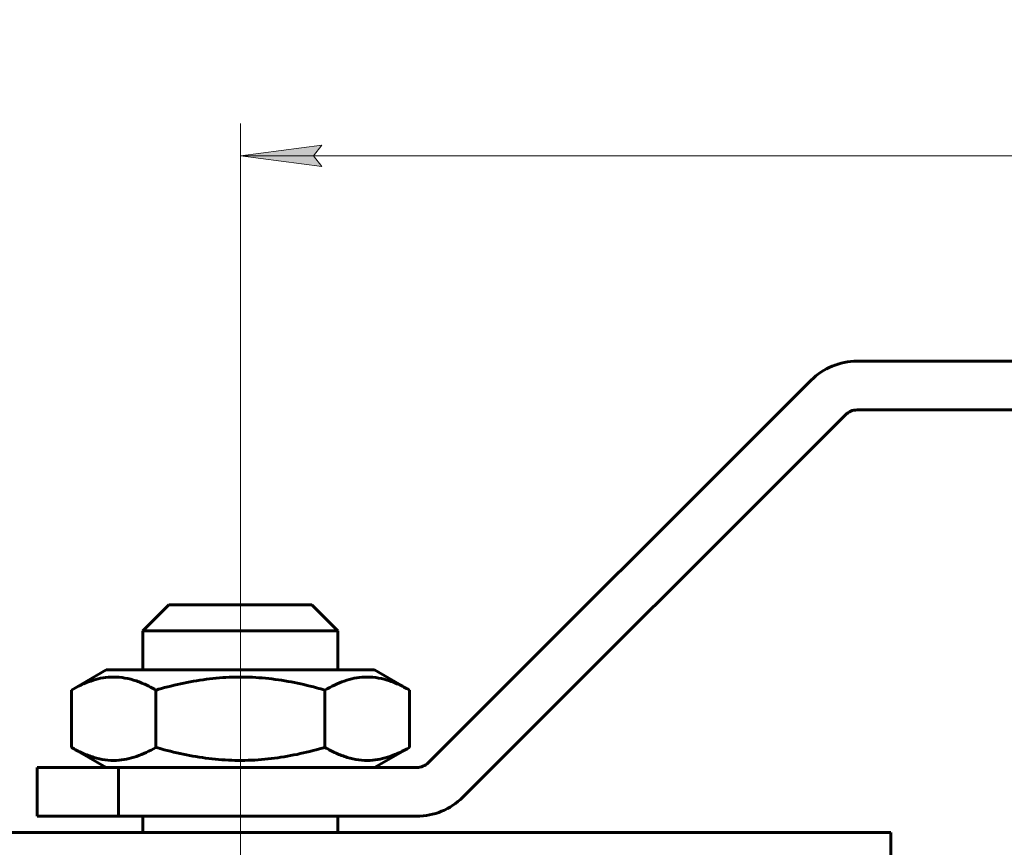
# Model space of a CAD drawing. Header units: millimetres. Extents: x 0 to 594, y 0 to 420.
# Tile 17 of 19: x 173 to 233, y 251 to 302. Entities that reach past the tile are written whole.
import ezdxf

# ---------------------------------------------------------------- set-up
doc = ezdxf.new("R2010")
doc.units = ezdxf.units.MM
for name, pattern in [('K5LT_AXLED', [12, 7.5, -1.5, 1.5, -1.5]), ('K5LT_BASIC', [0]), ('K5LT_THIN', [0])]:
    doc.linetypes.add(name, pattern=pattern)
doc.layers.add('Системный слой', color=7, linetype='Continuous')
doc.layers.add('Системный слой (1)', color=251, linetype='Continuous', true_color=0x6c6c6c)
doc.styles.add('KDIMTEXTSTYLE', font='GOST_AU.SHX', dxfattribs={"width": 0.96, "oblique": 15, "height": 5})
doc.styles.add('KTEXTSTYLE', font='GOST_AU.SHX', dxfattribs={"width": 0.96, "height": 5})
doc.dimstyles.new('KDIMSTYLE (1.00)', dxfattribs={"dimtxt": 5, "dimasz": 1, "dimexe": 2, "dimexo": 0, "dimgap": 1, "dimtad": 1, "dimtxsty": 'KDIMTEXTSTYLE', "dimsah": 1, "dimcen": 0, "dimdle": 1, "dimadec": 0, "dimazin": 0, "dimtfac": 0.667, "dimtmove": 0, "dimatfit": 3, "dimfxl": 1, "dimtvp": 1, "dimtolj": 1, "dimtzin": 0, "dimarcsym": 0})

# ---------------------------------------------------------------- blocks, each defined once
blk = doc.blocks.new('D2')
at = {"layer": 'Системный слой (1)'}
for points in [[(186.265, 293.318), (191.265, 293.976), (190.765, 293.318), (191.265, 292.66)], [(316.265, 292.66), (321.265, 293.318), (316.265, 293.976), (316.765, 293.318)]]:
    blk.add_hatch(color=7, dxfattribs=at).paths.add_polyline_path(points)
at = {"layer": 'Системный слой (1)', "color": 7, "linetype": 'K5LT_THIN', "lineweight": 18}
for p, q in [((186.265, 265.684), (186.265, 295.318)), ((321.265, 280.684), (321.265, 295.318)), ((186.265, 293.318), (191.265, 293.976)), ((191.265, 293.976), (190.765, 293.318)), ((316.765, 293.318), (316.265, 293.976)), ((316.265, 293.976), (321.265, 293.318)), ((191.265, 292.66), (186.265, 293.318)), ((321.265, 293.318), (186.265, 293.318)), ((190.765, 293.318), (191.265, 292.66)), ((321.265, 293.318), (316.265, 292.66)), ((316.265, 292.66), (316.765, 293.318))]:
    blk.add_line(p, q, dxfattribs=at)
blk.add_wipeout([(260.452, 294.318), (260.452, 301.7), (269.693, 301.7), (269.693, 294.318)]).dxf.layer = 'Системный слой (1)'
at = {"layer": 'Системный слой (1)', "color": 7, "insert": (260.452, 300.905), "char_height": 5, "attachment_point": 1, "style": 'KTEXTSTYLE'}
blk.add_mtext('\\H5.0;\\W1.000;\\Q15;\\Q15;\\W0.965;135', dxfattribs=at)
blk = doc.blocks.new('KDIMARROW_01')
at = {"layer": 'Системный слой'}
blk.add_hatch(color=0, dxfattribs=at).paths.add_polyline_path([(-5, -0.658), (0, 0), (-5, 0.658), (-4.5, 0)])
at = {"layer": 'Системный слой', "color": 0, "linetype": 'K5LT_THIN', "lineweight": 18}
for p, q in [((-4.5, 0), (-5, 0.658)), ((-5, 0.658), (0, 0)), ((0, 0), (-5, -0.658)), ((-5, -0.658), (-4.5, 0))]:
    blk.add_line(p, q, dxfattribs=at)
at = {"layer": 'Системный слой (1)', "color": 0, "linetype": 'K5LT_THIN', "lineweight": 18}
blk.add_line((454.583, 200.684), (453.583, 200.684), dxfattribs=at)

msp = doc.modelspace()

# ---------------------------------------------------------------- linework, layer by layer
at = {"layer": 'Системный слой (1)', "color": 150, "linetype": 'K5LT_BASIC', "lineweight": 60, "true_color": 0x0080ff}
for p, q in [((241.265, 280.684), (224.179, 280.684)), ((221.351, 279.513), (197.815, 255.977)), ((199.936, 253.856), (223.472, 277.391)), ((224.179, 277.684), (241.265, 277.684)), ((181.865, 265.684), (180.265, 264.084)), ((181.865, 265.684), (190.665, 265.684)), ((190.665, 265.684), (192.265, 264.084)), ((192.265, 264.084), (180.265, 264.084)), ((180.265, 261.684), (180.265, 264.084)), ((192.265, 261.684), (192.265, 264.084)), ((178.015, 261.684), (175.873, 260.447)), ((194.515, 261.684), (178.015, 261.684)), ((194.515, 261.684), (196.657, 260.447)), ((175.873, 260.447), (175.873, 256.921)), ((181.069, 260.447), (181.069, 256.921)), ((191.461, 260.447), (191.461, 256.921)), ((196.657, 260.447), (196.657, 256.921)), ((178.015, 255.684), (175.873, 256.921)), ((194.515, 255.684), (196.657, 256.921)), ((173.765, 252.684), (173.765, 255.684)), ((173.765, 255.684), (178.765, 255.684)), ((178.765, 255.684), (178.765, 252.684)), ((197.108, 255.684), (178.765, 255.684)), ((178.765, 252.684), (173.765, 252.684)), ((178.765, 252.684), (197.108, 252.684)), ((180.265, 251.684), (180.265, 252.684)), ((192.265, 251.684), (192.265, 252.684)), ((226.265, 251.684), (146.265, 251.684)), ((226.265, 243.684), (226.265, 251.684))]:
    msp.add_line(p, q, dxfattribs=at)
at = {"layer": 'Системный слой (1)', "color": 30, "linetype": 'K5LT_AXLED', "lineweight": 18, "true_color": 0xff8000}
for p, q in [((186.265, 253.684), (186.265, 258.921)), ((186.265, 222.459), (186.265, 254.684))]:
    msp.add_line(p, q, dxfattribs=at)
at = {"layer": 'Системный слой (1)', "color": 150, "linetype": 'K5LT_BASIC', "lineweight": 60, "true_color": 0x0080ff}
for centre, radius, start, end in [((224.179, 276.684), 4, 90, 135), ((224.179, 276.684), 1, 90, 135), ((197.108, 256.684), 1, 270, 315), ((197.108, 256.684), 4, 270, 315)]:
    msp.add_arc(centre, radius, start, end, dxfattribs=at)
for points, knots in [([(181.069, 260.447), (180.842, 260.578), (180.613, 260.697), (180.155, 260.904), (179.925, 260.993), (179.461, 261.133), (179.228, 261.185), (178.759, 261.247), (178.523, 261.258), (177.874, 261.227), (177.468, 261.142), (176.664, 260.866), (176.267, 260.675), (175.873, 260.447)], [0.000238, 0.000238, 0.000238, 0.000238, 1.405756, 1.405756, 2.811513, 2.811513, 4.217269, 4.217269, 5.623026, 5.623026, 8.059577, 8.059577, 10.495891, 10.495891, 10.495891, 10.495891]), ([(191.461, 260.447), (191.292, 260.496), (191.122, 260.543), (190.435, 260.726), (189.915, 260.847), (188.866, 261.046), (188.338, 261.124), (187.273, 261.227), (186.735, 261.253), (185.647, 261.248), (185.107, 261.217), (184.036, 261.103), (183.505, 261.02), (182.452, 260.811), (181.929, 260.685), (181.296, 260.512), (181.182, 260.48), (181.069, 260.447)], [11.368318, 11.368318, 11.368318, 11.368318, 11.896584, 11.896584, 13.506345, 13.506345, 15.116107, 15.116107, 16.725868, 16.725868, 18.345385, 18.345385, 19.964902, 19.964902, 21.584419, 21.584419, 21.938505, 21.938505, 21.938505, 21.938505]), ([(196.657, 260.447), (196.43, 260.578), (196.202, 260.697), (195.743, 260.904), (195.513, 260.993), (195.05, 261.133), (194.817, 261.185), (194.348, 261.247), (194.112, 261.258), (193.463, 261.227), (193.056, 261.142), (192.253, 260.866), (191.855, 260.675), (191.461, 260.447)], [0.000238, 0.000238, 0.000238, 0.000238, 1.405756, 1.405756, 2.811513, 2.811513, 4.217269, 4.217269, 5.623026, 5.623026, 8.059577, 8.059577, 10.495891, 10.495891, 10.495891, 10.495891]), ([(175.873, 256.921), (176.1, 256.79), (176.328, 256.671), (176.786, 256.464), (177.017, 256.375), (177.48, 256.235), (177.713, 256.183), (178.182, 256.121), (178.418, 256.11), (179.067, 256.141), (179.473, 256.226), (180.277, 256.503), (180.674, 256.693), (181.069, 256.921)], [0.000238, 0.000238, 0.000238, 0.000238, 1.405756, 1.405756, 2.811513, 2.811513, 4.217269, 4.217269, 5.623026, 5.623026, 8.059577, 8.059577, 10.495891, 10.495891, 10.495891, 10.495891]), ([(181.069, 256.921), (181.238, 256.872), (181.407, 256.825), (182.095, 256.642), (182.615, 256.521), (183.664, 256.322), (184.192, 256.245), (185.257, 256.141), (185.795, 256.115), (186.883, 256.12), (187.423, 256.151), (188.494, 256.265), (189.025, 256.348), (190.078, 256.557), (190.601, 256.683), (191.234, 256.856), (191.348, 256.888), (191.461, 256.921)], [11.368318, 11.368318, 11.368318, 11.368318, 11.896584, 11.896584, 13.506345, 13.506345, 15.116107, 15.116107, 16.725868, 16.725868, 18.345385, 18.345385, 19.964902, 19.964902, 21.584419, 21.584419, 21.938505, 21.938505, 21.938505, 21.938505]), ([(191.461, 256.921), (191.688, 256.79), (191.916, 256.671), (192.375, 256.464), (192.605, 256.375), (193.069, 256.235), (193.302, 256.183), (193.77, 256.121), (194.006, 256.11), (194.656, 256.141), (195.062, 256.226), (195.865, 256.503), (196.263, 256.693), (196.657, 256.921)], [0.000238, 0.000238, 0.000238, 0.000238, 1.405756, 1.405756, 2.811513, 2.811513, 4.217269, 4.217269, 5.623026, 5.623026, 8.059577, 8.059577, 10.495891, 10.495891, 10.495891, 10.495891])]:
    msp.add_open_spline(points, degree=3, knots=knots, dxfattribs=at)

# ---------------------------------------------------------------- next in the draw order: dimensions: what is measured, and where the dimension line sits
at = {"layer": 'Системный слой (1)', "color": 7}
dim = msp.add_linear_dim(base=(321.265, 293.318), p1=(186.265, 265.684), p2=(321.265, 280.684), dimstyle='KDIMSTYLE (1.00)', override={"dimexo": 0, "dimpost": '\\H5.0;\\W0.965;\\Q15;<>', "dimblk1": 'KDIMARROW_01', "dimblk2": 'KDIMARROW_01', "dimse1": 0, "dimse2": 0, "dimclrt": 7, "dimtol": 1, "dimtp": 0, "dimtm": 0, "dimtdec": 5, "dimtolj": 1}, dxfattribs=at)
dim.commit()
dim.dimension.update_dxf_attribs({"geometry": 'D2', "text_midpoint": (265.265, 293.318), "dimtype": 160})

# ---------------------------------------------------------------- next in the draw order: linework, layer by layer
at = {"layer": 'Системный слой (1)', "color": 30, "linetype": 'K5LT_AXLED', "lineweight": 18, "true_color": 0xff8000}
msp.add_line((186.265, 258.447), (186.265, 267.684), dxfattribs=at)

doc.saveas('drawing.dxf')
